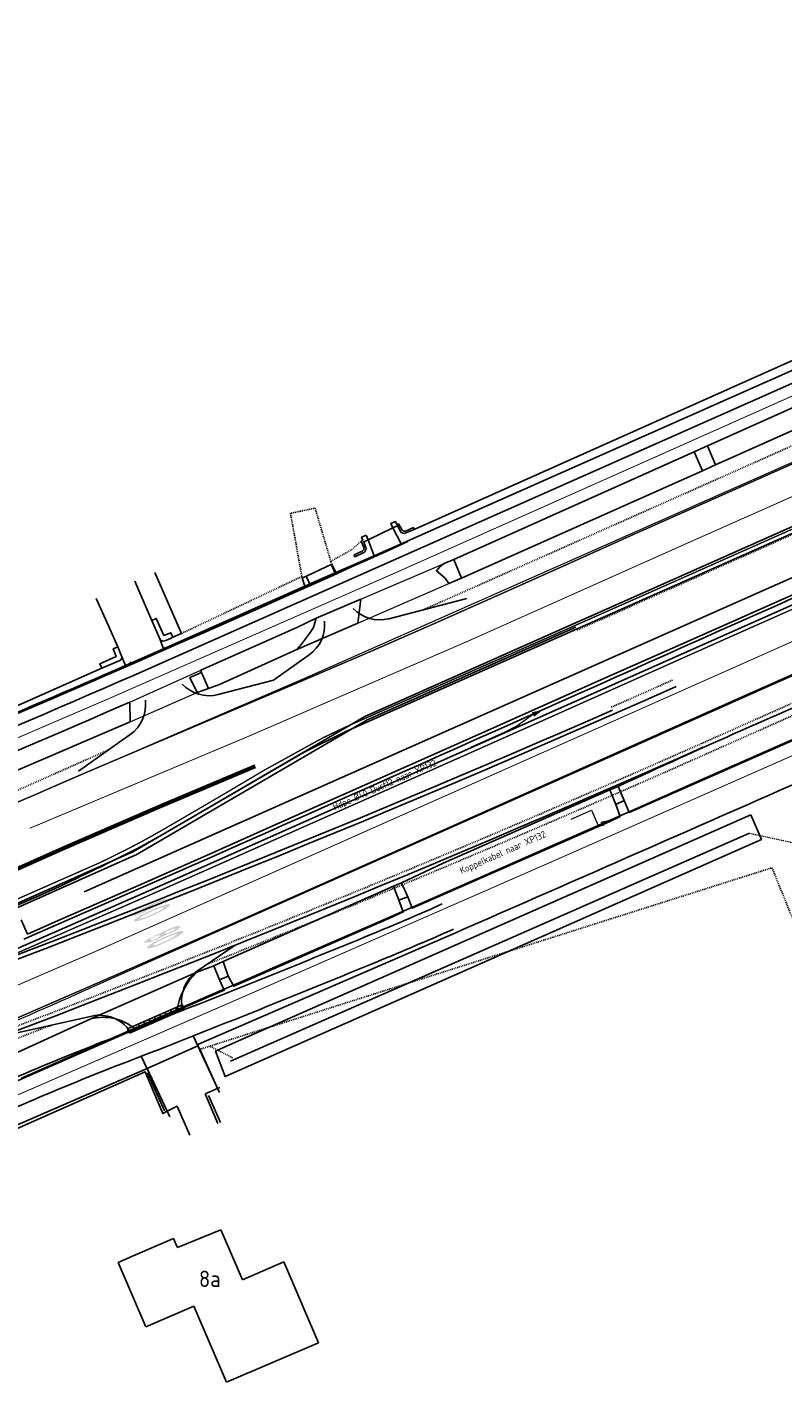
# Model space of a CAD drawing. Header units: metres. Extents: x 144112 to 146497, y 457631 to 458575.
# Tile 14 of 59: x 144830 to 144912, y 457736 to 457885. Entities that reach past the tile are written whole.
import ezdxf

# ---------------------------------------------------------------- set-up
doc = ezdxf.new("R2010")
doc.units = ezdxf.units.M
doc.header["$LTSCALE"] = 0.25
for name, pattern in [('N237M200$0$030270', [0.75, 0.0675, -0.6825]), ('N237M200$0$13', [1, 0.25, -0.75]), ('N237M200$0$39', [3, 0.75, -2.25]), ('STIPPELFIJN', [0.375, 0.25, -0.125])]:
    doc.linetypes.add(name, pattern=pattern)
for name, color, linetype in [('B01_T', 1, 'CONTINUOUS'), ('KABEL-500', 3, 'CONTINUOUS'), ('MAATVOERING', 7, 'CONTINUOUS'), ('N237M200$0$TM-L_03-27_10', 252, 'N237M200$0$030270'), ('N237M200$0$TM-L_1-3_45', 252, 'N237M200$0$13'), ('N237M200$0$TM-L_3-9_10', 252, 'N237M200$0$39'), ('N237M200$0$TM-L_C_15', 252, 'CONTINUOUS'), ('N237M200$0$TM-SYMBOOL', 252, 'CONTINUOUS'), ('ONDERGROND', 7, 'CONTINUOUS'), ('TER-T01', 3, 'CONTINUOUS'), ('TER-T02', 3, 'RASTER'), ('TER-T04', 3, 'HAAG'), ('TER-T09', 6, 'CONTINUOUS'), ('TOPOT05', 3, 'STIPPELFIJN'), ('TOPOT13', 5, 'STIPPELFIJN'), ('TOPOT50', 6, 'CONTINUOUS'), ('VRI - BUIS', 1, 'CONTINUOUS'), ('VRI131 kabel1$0$VRI - Koppelkabel', 30, 'CONTINUOUS'), ('WEG-NW-BANDEN', 7, 'CONTINUOUS'), ('WEG-NW-MARKERING', 7, 'STIPPELFIJN'), ('WEG-NW-VERHARDEBERM', 42, 'STIPPELFIJN'), ('WEG-NW-VERHARDING', 42, 'CONTINUOUS'), ('WEG-T01', 7, 'CONTINUOUS'), ('WEG-T06', 7, 'STIPPELFIJN'), ('Z02', 7, 'CONTINUOUS')]:
    doc.layers.add(name, color=color, linetype=linetype)
for name, color, linetype, lineweight in [('KABEL-T-CODE', 7, 'CONTINUOUS', 18), ('TOPOT18', 5, 'STIPPELFIJN', 0), ('TOPOV04', 12, 'CONTINUOUS', 0)]:
    doc.layers.add(name, color=color, linetype=linetype, lineweight=lineweight)
doc.styles.add('ISO', font='ISO')
doc.styles.add('VRI131 kabel1$0$ISO', font='ISO')
doc.linetypes.add('HAAG', pattern='A,0.25,-0.25,[151,BLOK.SHX,S=0.25,R=0,X=0,Y=0],-0.25,0.25', length=1)
doc.linetypes.add('RASTER', pattern='A,0.25,-0.25,[150,BLOK.SHX,S=0.25,R=0,X=0,Y=0],-0.25,0.25', length=1)

# ---------------------------------------------------------------- blocks, each defined once
blk = doc.blocks.new('N237M200$0$km80')
at = {"layer": 'N237M200$0$TM-SYMBOOL'}
h = blk.add_hatch(color=256, dxfattribs=at)
edge = h.paths.add_edge_path()
edge.add_arc((-0.49, 3.9), 0.28, 18.1666, 49.3449, ccw=False)
edge.add_arc((-2.58, 3.22), 2.47, 7.5378, 18.0078, ccw=False)
edge.add_arc((-5.67, 2.96), 5.58, 2.031, 6.0763, ccw=False)
edge.add_arc((-5.85, 2.91), 5.76, -4.5788, 2.4253, ccw=False)
edge.add_arc((-4.03, 2.63), 3.92, 350.2399, 357.284, ccw=False)
edge.add_arc((-3.53, 1.25), 3.45, 4.5834, 12.1043, ccw=False)
edge.add_arc((-5.15, 1.06), 5.08, -3.3016, 5.2322, ccw=False)
edge.add_arc((-3.26, 0.8), 3.17, 345.5018, 359.3572, ccw=False)
edge.add_arc((-1.1, 0.27), 0.949, 333.2236, 344.0931, ccw=False)
edge.add_arc((-0.39, -0.1), 0.152, 311.7538, 335.6834, ccw=False)
edge.add_arc((-0.33, -0.16), 0.0582, 228.4026, 310.3602, ccw=False)
edge.add_arc((-0.24, -0.08), 0.183, 202.8699, 225.0195, ccw=False)
edge.add_arc((0.38, 0.25), 0.882, 195.7067, 207.0348, ccw=False)
edge.add_arc((2.9, 0.91), 3.49, 182.367, 194.9985, ccw=False)
edge.add_arc((4.98, 1.12), 5.57, 175.8662, 183.6395, ccw=False)
edge.add_arc((3.71, 1.23), 4.3, 170.0954, 176.0514, ccw=False)
edge.add_arc((3.34, 2.63), 3.92, 182.716, 189.7601, ccw=False)
edge.add_arc((8.45, 2.97), 9.05, 178.847, 183.3064, ccw=False)
edge.add_arc((4.98, 2.96), 5.58, 173.9237, 177.969, ccw=False)
edge.add_arc((2.74, 3.07), 3.34, 164.0623, 171.7831, ccw=False)
edge.add_arc((-0.19, 3.89), 0.298, 134.1111, 162.0845, ccw=False)
edge.add_arc((-0.35, 4.06), 0.0662, 51.9937, 131.7459, ccw=False)
edge = h.paths.add_edge_path(flags=16)
edge.add_arc((-0.35, 3.42), 0.0533, 41.9907, 138.0093, ccw=False)
edge.add_arc((-0.53, 3.29), 0.272, 15.6301, 36.4386, ccw=False)
edge.add_arc((-2.45, 2.95), 2.22, 0.3005, 10.7552, ccw=False)
edge.add_arc((-2.88, 2.78), 2.66, -9.1926, 3.9081, ccw=False)
edge.add_arc((-0.44, 2.38), 0.185, 322.6068, 354.0553, ccw=False)
edge.add_arc((-0.34, 2.3), 0.0572, 216.0874, 323.9126, ccw=False)
edge.add_arc((-0.24, 2.38), 0.185, 185.9447, 217.3932, ccw=False)
edge.add_arc((3.5, 2.91), 3.96, 179.1488, 187.9616, ccw=False)
edge.add_arc((1.73, 2.99), 2.19, 170.0156, 180.5617, ccw=False)
edge.add_arc((-0.19, 3.32), 0.237, 145.1324, 168.5778, ccw=False)
edge = h.paths.add_edge_path(flags=16)
edge.add_arc((-0.34, 1.63), 0.0667, 47.3097, 128.2265, ccw=False)
edge.add_arc((-0.44, 1.53), 0.205, 4.356, 43.6984, ccw=False)
edge.add_arc((-2.92, 1.08), 2.73, 4.3368, 9.9721, ccw=False)
edge.add_arc((-5.83, 1.08), 5.63, -2.0841, 2.0804, ccw=False)
edge.add_arc((-1.3, 0.9), 1.1, 345.3164, 358.6822, ccw=False)
edge.add_arc((-0.47, 0.68), 0.238, 315.9079, 344.5639, ccw=False)
edge.add_arc((-0.33, 0.55), 0.0466, 226.9434, 311.1532, ccw=False)
edge.add_arc((-0.26, 0.65), 0.16, 200.5878, 232.5673, ccw=False)
edge.add_arc((0.73, 0.93), 1.19, 183.0248, 196.7203, ccw=False)
edge.add_arc((5.62, 1.21), 6.1, 179.3848, 183.1719, ccw=False)
edge.add_arc((1.11, 1.25), 1.58, 169.0024, 179.2198, ccw=False)
edge.add_arc((-0.24, 1.53), 0.2, 133.2162, 174.4161, ccw=False)
edge = h.paths.add_edge_path(flags=16)
edge.add_arc((-0.27, 3.1), 0.679, 5.8952, 26.9532, ccw=False)
edge.add_arc((-3.8, 2.51), 4.25, 2.8463, 8.9356, ccw=False)
edge.add_arc((-14.01, 2.03), 14.48, 0.1377, 2.7551, ccw=False)
edge.add_arc((-12.28, 1.84), 12.75, -2.0839, 1.0074, ccw=False)
edge.add_arc((-5.51, 1.53), 5.98, 354.2774, 358.5436, ccw=False)
edge.add_arc((-0.67, 0.96), 1.11, 340.6916, 358.6083, ccw=False)
edge.add_arc((0.25, 0.64), 0.127, 309.9223, 340.4895, ccw=False)
edge.add_arc((0.31, 0.56), 0.0318, 222.1479, 316.0345, ccw=False)
edge.add_arc((0.39, 0.64), 0.147, 200.1249, 225.5208, ccw=False)
edge.add_arc((2.17, 1.09), 1.98, 184.7142, 194.6866, ccw=False)
edge.add_arc((8.72, 1.82), 8.57, 182.9838, 185.9608, ccw=False)
edge.add_arc((17.81, 2.1), 17.66, 180.1119, 182.3438, ccw=False)
edge.add_arc((52.01, 1.23), 51.87, 178.353, 179.0836, ccw=False)
edge.add_arc((9.34, 2.15), 9.2, 173.6195, 176.4286, ccw=False)
edge.add_arc((1.38, 3.01), 1.19, 160.1575, 171.9147, ccw=False)
edge.add_arc((0.3, 3.38), 0.047, 35.6377, 145.9532, ccw=False)
edge = h.paths.add_edge_path()
edge.add_arc((0.38, 4.02), 0.178, 139.2144, 155.6357)
edge.add_arc((2.04, 3.39), 1.96, 158.9666, 174.588)
edge.add_arc((19.15, 1.44), 19.17, 173.6163, 175.098)
edge.add_arc((17.8, 2.07), 17.78, 176.7503, 180.6695)
edge.add_arc((12.49, 1.76), 12.47, 179.5473, 184.3452)
edge.add_arc((12.07, 2.21), 12.1, 186.6151, 189.1018)
edge.add_arc((2.02, 0.57), 1.91, 188.2059, 201.567)
edge.add_arc((0.43, -0.02), 0.224, 210.8093, 225.4627)
edge.add_arc((0.31, -0.14), 0.0529, 223.7419, 307.9203)
edge.add_arc((0.24, -0.05), 0.164, 309.7014, 332.3424)
edge.add_arc((-1.19, 0.54), 1.72, 336.877, 351.8273)
edge.add_arc((-5.36, 1.25), 5.95, 350.8524, 355.897)
edge.add_arc((-16.63, 1.78), 17.23, 356.7968, 360.2686)
edge.add_arc((-18.39, 1.86), 18.99, 359.9997, 363.6709)
edge.add_arc((-10.16, 2.31), 10.75, 4.1011, 6.7433)
edge.add_arc((-1.51, 3.33), 2.03, 6.9495, 22.0861)
edge.add_arc((0.24, 4.03), 0.149, 22.7432, 42.4067)
edge.add_arc((0.3, 4.09), 0.0673, 40.0788, 139.9212)
blk = doc.blocks.new('N237_ondergrond1')
at = {"layer": 'B01_T', "color": 8}
for points in [[(144841.07, 457750.78), (144845.48, 457752.68)], [(144845.48, 457752.68), (144845.7, 457752.17)], [(144845.9, 457751.7), (144850.65, 457753.65)], [(144850.65, 457753.65), (144851.15, 457752.47)], [(144845.7, 457752.17), (144845.9, 457751.7)], [(144851.15, 457752.47), (144853, 457748.18)], [(144839.44, 457750.08), (144841.07, 457750.78)], [(144842.45, 457743.07), (144839.44, 457750.08)], [(144853, 457748.18), (144857.52, 457750.13)], [(144857.52, 457750.13), (144857.84, 457749.39)], [(144857.84, 457749.39), (144861.31, 457741.33)], [(144847.69, 457745.32), (144842.45, 457743.07)], [(144851.27, 457737.01), (144847.69, 457745.32)], [(144861.31, 457741.33), (144851.27, 457737.01)]]:
    blk.add_lwpolyline(points, dxfattribs=at)
at = {"layer": 'N237M200$0$TM-L_03-27_10', "color": 8, "const_width": 0.1, "flags": 128}
for points in [[(144725.82, 457770.52, 0.038704), (144733.15, 457772.46), (144775.14, 457785.68), (144784.72, 457788.97, 0.005532), (144838.3, 457811.5), (144869.76, 457825.3, -0.000414), (145299.05, 458016.08, -0.000414)], [(144729.85, 457727.56, 0.018604), (144750.6, 457733.7), (144758.95, 457736.7), (144774.49, 457743.24), (144817.44, 457763.55, 0.001924), (144921.09, 457808.89), (145141, 457906.76, 0.000907), (145315.08, 457983.78, 0.000907)]]:
    blk.add_lwpolyline(points, format="xyb", dxfattribs=at)
at = {"layer": 'N237M200$0$TM-L_1-3_45', "color": 8, "const_width": 0.45, "flags": 128}
blk.add_lwpolyline([(144741.15, 457761.32), (144760.67, 457767.51, 0.007046), (144803.09, 457782.52, 0.012979), (144822.97, 457790.56, -0.007414), (144854.4, 457804.18)], format="xyb", dxfattribs=at)
at = {"layer": 'N237M200$0$TM-L_3-9_10', "color": 8, "const_width": 0.1, "flags": 128}
for points in [[(145303.52, 458007.08, -0.00045), (144901.48, 457828.47, -0.00827), (144829.78, 457797.41)], [(144723.26, 457742.89, 0.018001), (144782.31, 457761.78, 0.016681), (144837.13, 457784.06), (145309.94, 457994.13)]]:
    blk.add_lwpolyline(points, format="xyb", dxfattribs=at)
at = {"layer": 'N237M200$0$TM-L_C_15', "color": 8, "const_width": 0.15, "flags": 128}
for points in [[(144895.59, 457829.41, 0.000222), (145065.12, 457904.7), (145099.42, 457919.91), (145129.14, 457933.17), (145147.15, 457941.11), (145224.36, 457975.4, -0.000278), (145302.07, 458009.99, -0.000278)], [(145311.42, 457991.16, 0.000069), (145268.29, 457971.98), (145175.73, 457930.86), (145164.08, 457925.66, 0.000434), (145106.89, 457900.32), (145031.12, 457866.61), (144994.42, 457850.34, -0.000244), (144908.25, 457812.07), (144875.83, 457797.62), (144862.58, 457791.73, -0.002562), (144827.68, 457776.41), (144819.59, 457772.94, -0.004174), (144811.81, 457769.73), (144808.11, 457768.26), (144790.43, 457761.35, -0.007664), (144778.69, 457757.04, -0.00456), (144756.9, 457749.66, -0.004165), (144749.88, 457747.45), (144731.68, 457741.94, -0.004045), (144721.91, 457739.15), (144715.62, 457737.47)], [(144713.65, 457743.67), (144724.62, 457746.66), (144729.91, 457748.2), (144747.99, 457753.67), (144754.91, 457755.85), (144767.75, 457760.14), (144781.19, 457764.83), (144788.06, 457767.4), (144807.85, 457775.15), (144812.58, 457777.06), (144825.1, 457782.37), (144844.47, 457790.83, 0.001008), (144905.61, 457818.01, 0.000268), (144990.22, 457855.59)], [(145065.86, 457897.91, -0.000232), (144898.23, 457823.47), (144864.11, 457808.39)], [(144895.61, 457829.42, -0.002003), (144873.75, 457819.65), (144866.29, 457816.39), (144858.8, 457813.19), (144837.31, 457804.08), (144833.55, 457802.47), (144830.32, 457801.05, 0.003812), (144820.33, 457796.77, -0.011012), (144796.77, 457787.21, -0.011012)], [(144864.1, 457808.38, 0.002466), (144861.79, 457807.28), (144855.42, 457803.77, -0.003448), (144843.94, 457797.04, -0.010717), (144840.99, 457795.43, -0.007142), (144837.45, 457793.67, -0.023433), (144789.98, 457774.5), (144764.57, 457765.6, -0.002396), (144752.35, 457761.6, -0.004597), (144745.96, 457759.61), (144728.11, 457754.24), (144725.5, 457753.46, -0.003354), (144712, 457749.71)]]:
    blk.add_lwpolyline(points, format="xyb", dxfattribs=at)
at = {"layer": 'TER-T01', "color": 8}
for points in [[(144869.85, 457830.54), (144869.71, 457830.86), (144869.21, 457830.66), (144869.43, 457830.18)], [(144869.43, 457830.18), (144869.91, 457830.39)], [(144869.85, 457830.54), (144870.03, 457830.61), (144870.42, 457829.91), (144870.56, 457829.81), (144870.79, 457829.82), (144871.67, 457830.21), (144871.76, 457830.01)], [(144869.91, 457830.39), (144869.85, 457830.54)], [(144871.76, 457830.01), (144870.64, 457829.54), (144870.32, 457829.68), (144869.91, 457830.39)], [(144866.73, 457828.85), (144866.24, 457828.65), (144866.49, 457827.88), (144866.32, 457827.53), (144865.28, 457827.03), (144865.2, 457827.22), (144866.06, 457827.62), (144866.24, 457827.8), (144866.24, 457828.04), (144865.95, 457828.72)], [(144865.95, 457828.72), (144866.14, 457828.8), (144866, 457829.14), (144866.51, 457829.36)], [(144866.51, 457829.36), (144866.73, 457828.85)], [(144845.42, 457818.25), (144845.2, 457818.74), (144844.42, 457818.43), (144843.59, 457820.29), (144843.1, 457820.06)], [(144839.4, 457817.2), (144838.91, 457816.99), (144839.21, 457816.14), (144837.43, 457815.35), (144837.64, 457814.86)], [(144844.8, 457766.56), (144845.89, 457767.1)]]:
    blk.add_lwpolyline(points, dxfattribs=at)
for points in [[(144843.98, 457818.06, 0.285446), (144844.34, 457817.83, 0.086213), (144845.42, 457818.25)], [(144837.64, 457814.86), (144839.62, 457815.7, 0.295294), (144839.85, 457816.12)]]:
    blk.add_lwpolyline(points, format="xyb", dxfattribs=at)
at = {"layer": 'TER-T02', "color": 8, "flags": 128}
for points in [[(144871.76, 457830.01), (144916.53, 457849.99), (144921.57, 457852.18)], [(144846.36, 457818.66), (144843.43, 457825.31)], [(144845.42, 457818.25), (144846.36, 457818.66)], [(144837.64, 457814.86), (144809.61, 457802.45)], [(144844.8, 457766.56), (144844.31, 457766.31), (144842.4, 457770.86), (144813.93, 457758.3)], [(144850.29, 457769.06), (144848.93, 457768.47)], [(144850.52, 457769.15), (144850.29, 457769.06)]]:
    blk.add_lwpolyline(points, dxfattribs=at)
at = {"layer": 'TER-T04', "color": 8, "flags": 128}
for points in [[(144850.22, 457769.23), (144848.35, 457773.32)], [(144842.64, 457770.74), (144844.48, 457766.62)], [(144850.59, 457765.34), (144849.31, 457768.27)]]:
    blk.add_lwpolyline(points, dxfattribs=at)
at = {"layer": 'TER-T09', "color": 8}
for points in [[(144856.02, 457775.75), (144908.48, 457798.88)], [(144908.48, 457798.88), (144909.45, 457796.64)], [(144909.45, 457796.64), (144909.64, 457796.21), (144882.01, 457783.99)], [(144882.01, 457783.99), (144851.13, 457770.34), (144850.07, 457773.13), (144850.29, 457773.23)], [(144850.29, 457773.23), (144856.02, 457775.75)]]:
    blk.add_lwpolyline(points, dxfattribs=at)
at = {"layer": 'TOPOT05', "color": 8, "flags": 128}
for points in [[(144862.65, 457826.52), (144864.92, 457827.79), (144865.95, 457828.72)], [(144846.36, 457818.66), (144859.49, 457824.87)], [(144882.01, 457783.99), (144910.79, 457793.11), (144917.89, 457775.7)], [(144871.1, 457780.53), (144882.01, 457783.99)], [(144856.02, 457775.75), (144871.1, 457780.53)], [(144848.35, 457773.32), (144856.02, 457775.75)]]:
    blk.add_lwpolyline(points, dxfattribs=at)
at = {"layer": 'TOPOT13', "color": 8, "flags": 128}
blk.add_lwpolyline([(144850.29, 457773.23), (144849.5, 457773.63)], dxfattribs=at)
at = {"layer": 'TOPOT13', "color": 8}
blk.add_lwpolyline([(144851.91, 457772.4), (144850.29, 457773.23)], dxfattribs=at)
at = {"layer": 'TOPOT18', "color": 8}
for p, q in [((144908.33, 457796.88), (144909.45, 457796.64)), ((144909.45, 457796.64), (144916.04, 457795.21))]:
    blk.add_line(p, q, dxfattribs=at)
at = {"layer": 'TOPOT50', "color": 8}
for points in [[(144871.1, 457780.53), (144908.33, 457796.88)], [(144851.7, 457772.02), (144871.1, 457780.53)]]:
    blk.add_lwpolyline(points, dxfattribs=at)
at = {"layer": 'TOPOV04', "color": 8}
blk.add_lwpolyline([(144796.68, 457763.63), (144807.26, 457767.77, 0.010895), (144834.93, 457779.35), (144883.32, 457800.85), (144952.41, 457831.54), (145035.67, 457868.53), (145101.03, 457897.55), (145158.33, 457923.03), (145180.18, 457932.75), (145222.01, 457951.35), (145249.88, 457963.73)], format="xyb", dxfattribs=at)
for points in [[(144780.35, 457784.84), (144780.58, 457784.23), (144796.66, 457787.5), (144820.33, 457796.77), (144830.32, 457801.06), (144860.07, 457813.91), (144884.28, 457824.63), (144942.67, 457850.46), (144970.15, 457862.65), (145053.09, 457899.49), (145146.43, 457940.96), (145176.32, 457954.24)], [(144865.91, 457822.39), (144875, 457826.27)], [(144865.61, 457819.79), (144875.54, 457824.12)], [(144840.71, 457811.16), (144848.46, 457814.65)], [(144840.73, 457809.02), (144848.06, 457812.21)]]:
    blk.add_lwpolyline(points, dxfattribs=at)
at = {"layer": 'WEG-NW-BANDEN', "color": 8}
for p, q in [((144866.53, 457809.19), (144889.37, 457819.34)), ((144866.57, 457809.21), (144841.34, 457794.5)), ((144824.75, 457787.13), (144841.3, 457794.48))]:
    blk.add_line(p, q, dxfattribs=at)
blk.add_arc((144292.77, 459180.43), 1496, 286.34532, 293.67093, dxfattribs=at)
at = {"layer": 'WEG-NW-MARKERING', "color": 8}
blk.add_line((144903.11, 457806.66), (145315.57, 457989.91), dxfattribs=at)
blk.add_arc((144292.77, 459180.43), 1503.25, 286.1816, 293.9548, dxfattribs=at)
at = {"layer": 'WEG-NW-VERHARDEBERM', "color": 8}
for p, q in [((144889.52, 457819.01), (145122.48, 457922.51)), ((144903.62, 457805.52), (145164.79, 457921.55)), ((144872.77, 457821.25), (144921.39, 457842.85)), ((144812.97, 457794.68), (144838.43, 457805.99))]:
    blk.add_line(p, q, dxfattribs=at)
for radius, start, end in [(1495.65, 293.67093, 293.9548), (1504.5, 291.70402, 293.9548), (1504.5, 286.1366, 291.01036)]:
    blk.add_arc((144292.77, 459180.43), radius, start, end, dxfattribs=at)
at = {"layer": 'WEG-NW-VERHARDING', "color": 8}
for p, q in [((145145, 457933.39), (144866.35, 457809.59)), ((144866.35, 457809.59), (144841.12, 457794.88)), ((144841.12, 457794.88), (144824.57, 457787.53))]:
    blk.add_line(p, q, dxfattribs=at)
at = {"layer": 'WEG-NW-VERHARDING', "color": 8, "flags": 128}
for points in [[(144862.75, 457826.06), (144863.17, 457825.12)], [(144860.01, 457824.84), (144860.43, 457823.9)], [(144844.4, 457817.18), (144844.53, 457816.89)], [(144840.87, 457815.29), (144840.75, 457815.55)], [(144848.1, 457781.87), (144852.19, 457784.67)], [(144836.55, 457776.93), (144826.77, 457774.75)], [(144847.61, 457774.78), (144850.48, 457768.62)], [(144845.07, 457765.94), (144841.96, 457772.56)]]:
    blk.add_lwpolyline(points, dxfattribs=at)
for points in [[(144865.08, 457821.39, 0.272574), (144868.98, 457820.27), (144877.48, 457822.47)], [(144861.95, 457820, -0.271662), (144860.28, 457816.31), (144856.38, 457813.55)], [(144846.44, 457813.14, 0.27438), (144850.36, 457812), (144856.38, 457813.55)], [(144835.1, 457803.64), (144840.75, 457807.63, 0.275507), (144842.41, 457811.38, 0.275507)]]:
    blk.add_lwpolyline(points, format="xyb", dxfattribs=at)
at = {"layer": 'WEG-NW-VERHARDING', "color": 8}
for centre, radius, start, end in [((143838.76, 460116.99), 2510.39, 292.64238, 294.28081), ((144292.77, 459180.43), 1496.45, 285.67703, 293.9548), ((144292.77, 459180.43), 1503.7, 286.1816, 293.9548), ((144753, 458063.32), 300, 292.391, 293.9548), ((144292.77, 459180.43), 1508.2, 291.20325, 292.39097), ((144753, 458063.32), 303, 292.391, 293.9548), ((144292.77, 459180.43), 1511.2, 291.20325, 292.39097), ((144850.36, 457778.57), 4, 124.3303, 194.7034), ((144837.42, 457773.03), 4, 34.4478, 102.6135), ((144946.75, 457494.64), 300, 111.2032, 115.465), ((144946.75, 457494.64), 297, 111.2032, 115.465)]:
    blk.add_arc(centre, radius, start, end, dxfattribs=at)
at = {"layer": 'WEG-T01', "color": 8}
for points in [[(144724.78, 457772.54), (144723.7, 457772.27), (144723.86, 457771.38, 0.020911), (144731.82, 457773.37), (144775.63, 457787.21, 0.016931), (144788.49, 457791.9, 0.006032), (144841.12, 457814.09), (144940.04, 457857.92), (145123.21, 457939.5), (145185.73, 457967.15, -0.000834), (145301.91, 458018.86, -0.000834)], [(144791.21, 457774.32, 0.092554), (144795.43, 457775.4), (144819.03, 457784.99), (144830.47, 457789.9, 0.011977), (144841.95, 457795.43), (144844.17, 457796.66), (144859.73, 457805.73), (144864.29, 457807.98), (144946.1, 457844.23), (145129.64, 457925.7), (145130.33, 457925.86)], [(145173.21, 457917.9), (145157.91, 457911, -0.001133), (145075.93, 457874.62), (144956.25, 457821.26, -0.001352), (144874.84, 457785.4), (144848.21, 457773.89), (144848.15, 457773.68)], [(144875, 457826.27, 0.09626), (144874.19, 457825.49), (144875.11, 457824.7), (144875.54, 457824.12)], [(144858.95, 457816.91, 0.045168), (144860.74, 457819.29), (144861.05, 457820.33)], [(144784.3, 457791.12, 0.011893), (144804.2, 457799.13), (144803.96, 457799.65, 0.003342), (144840.24, 457815.16)], [(144840.71, 457811.16, -0.002263), (144794.44, 457791.43, -0.00673), (144781.83, 457786.36)], [(144915.28, 457811.5, 0.006578), (144894, 457801.98)], [(144782.02, 457785.46, 0.006312), (144799.9, 457791.88), (144815.34, 457798.17), (144840.73, 457809.02)], [(144845.88, 457777.56, -0.168369), (144848.03, 457781.74)], [(144836.44, 457776.63, -0.248201), (144841.28, 457775.51)], [(144707.08, 457692.83, -0.073709), (144705.8, 457700.61, -0.043926), (144706.62, 457709, -0.065088), (144709.05, 457715.91), (144710.13, 457717.66), (144711.61, 457719.54), (144712.38, 457720.2, -0.056252), (144718.59, 457722.51, -0.034658), (144722.72, 457723.13), (144728.05, 457724.26, 0.021885), (144738.97, 457727.06), (144753.9, 457731.82, 0.013225), (144765.03, 457735.86), (144774.07, 457739.71), (144814.38, 457758.92), (144817.68, 457760.44), (144842.61, 457771.24)]]:
    blk.add_lwpolyline(points, format="xyb", dxfattribs=at)
for points in [[(145133.25, 457919.91), (145132.06, 457919.09), (144948.96, 457837.74), (144844.29, 457791.24), (144824.92, 457782.79), (144824.42, 457782.8)], [(144923.79, 457852.12), (144870.33, 457828.43)], [(144903.74, 457839.12), (144923.6, 457847.97)], [(144923.41, 457845.41), (144904.62, 457837.04)], [(144902.31, 457838.45), (144903.74, 457839.12)], [(144903.74, 457839.12), (144904.62, 457837.04)], [(144876.07, 457826.72), (144902.31, 457838.45)], [(144903.21, 457836.4), (144902.31, 457838.45)], [(144903.21, 457836.4), (144876.91, 457824.67)], [(144904.62, 457837.04), (144903.21, 457836.4)], [(144866.73, 457828.85), (144869.43, 457830.18)], [(144869.43, 457830.18), (144870.33, 457828.43)], [(144867.36, 457827.11), (144866.73, 457828.85)], [(144870.33, 457828.43), (144867.36, 457827.11)], [(144867.36, 457827.11), (144863.19, 457825.29)], [(144876.07, 457826.72), (144875, 457826.27)], [(144876.07, 457826.72), (144876.91, 457824.67)], [(144859.52, 457824.67), (144862.75, 457826.2)], [(144863.19, 457825.29), (144859.82, 457823.81)], [(144862.75, 457826.2), (144863.19, 457825.29)], [(144842.59, 457821.25), (144841.26, 457824.35)], [(144859.82, 457823.81), (144844.4, 457816.99)], [(144859.82, 457823.81), (144859.52, 457824.67)], [(144875.54, 457824.12), (144876.91, 457824.67)], [(144837.03, 457822.48), (144838.38, 457819.48)], [(144861.05, 457820.33), (144865.91, 457822.39)], [(144865.91, 457822.39), (144865.61, 457819.79)], [(144843.1, 457820.06), (144842.59, 457821.25)], [(144838.38, 457819.48), (144839.4, 457817.2)], [(144843.98, 457818.06), (144843.1, 457820.06)], [(144861.05, 457820.33), (144858.93, 457819.32), (144848.46, 457814.65)], [(144865.61, 457819.79), (144858.95, 457816.91)], [(144844.4, 457816.99), (144843.98, 457818.06)], [(144839.4, 457817.2), (144839.85, 457816.12)], [(144844.4, 457816.99), (144840.24, 457815.16)], [(144858.95, 457816.91), (144850.51, 457813.11), (144849.31, 457812.67)], [(144839.85, 457816.12), (144840.24, 457815.16)], [(144848.55, 457814.4), (144847.27, 457813.87), (144848.06, 457812.21)], [(144848.46, 457814.65), (144848.55, 457814.4)], [(144849.31, 457812.67), (144848.55, 457814.4)], [(144848.06, 457812.21), (144849.31, 457812.67)], [(144840.73, 457809.02), (144840.71, 457811.16)], [(144894.67, 457800.44), (144895.22, 457799.12), (144916.6, 457808.56), (144916.08, 457809.93)], [(144893.11, 457801.59), (144874.92, 457793.62), (144870.37, 457791.48)], [(144894, 457801.98), (144893.11, 457801.59)], [(144893.11, 457801.59), (144893.77, 457800.02)], [(144894.67, 457800.44), (144894, 457801.98)], [(144893.77, 457800.02), (144894.24, 457798.71), (144893.09, 457798.17), (144871.54, 457788.7), (144871.06, 457789.95)], [(144894.67, 457800.44), (144893.77, 457800.02)], [(144850.9, 457782.88), (144869.5, 457791.09)], [(144870.37, 457791.48), (144869.5, 457791.09)], [(144869.5, 457791.09), (144870.07, 457789.56)], [(144871.06, 457789.95), (144870.37, 457791.48)], [(144871.06, 457789.95), (144870.07, 457789.56)], [(144870.07, 457789.56), (144870.55, 457788.29), (144869.3, 457787.72), (144852.06, 457780.2), (144851.46, 457781.3)], [(144848.03, 457781.74), (144849.87, 457782.43)], [(144850.9, 457782.88), (144849.87, 457782.43)], [(144849.87, 457782.43), (144850.5, 457780.89)], [(144851.46, 457781.3), (144850.9, 457782.88)], [(144836.44, 457776.63), (144848.03, 457781.74)], [(144850.5, 457780.89), (144851.02, 457779.76), (144845.88, 457777.56)], [(144851.46, 457781.3), (144850.5, 457780.89)], [(144826.23, 457771.97), (144836.44, 457776.63)], [(144845.88, 457777.56), (144841.28, 457775.51)], [(144827.26, 457769.27), (144827.96, 457769.65), (144841.28, 457775.51)], [(144848.15, 457773.68), (144842.61, 457771.24)], [(144848.35, 457773.32), (144848.15, 457773.68)], [(144842.61, 457771.24), (144844.8, 457766.56)], [(144850.22, 457769.23), (144850.29, 457769.06)], [(144850.3, 457765.22), (144848.93, 457768.47)], [(144845.89, 457767.1), (144847.26, 457763.94)]]:
    blk.add_lwpolyline(points, dxfattribs=at)
at = {"layer": 'WEG-T06', "color": 8, "flags": 128}
for points in [[(144862.65, 457826.52), (144860.93, 457832.32), (144858.24, 457831.76), (144859.49, 457824.87)], [(144862.75, 457826.2), (144862.65, 457826.52)], [(144859.49, 457824.87), (144859.52, 457824.67)]]:
    blk.add_lwpolyline(points, dxfattribs=at)
at = {"layer": 'N237M200$0$TM-SYMBOOL', "color": 8, "rotation": 294.0567087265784}
for p in [(144841.18, 457787.67), (144842.63, 457784.74)]:
    blk.add_blockref('N237M200$0$km80', p, dxfattribs=at)
at = {"layer": 'Z02', "color": 8, "style": 'ISO'}
blk.add_text('8a', height=1.8, dxfattribs=at).set_placement((144848.26, 457747.39))

msp = doc.modelspace()

# ---------------------------------------------------------------- hatches: boundary and pattern name
at = {"layer": 'VRI - BUIS'}
h = msp.add_hatch(dxfattribs=at)
h.set_pattern_fill('LINE', color=256, scale=0.2, angle=111.357, style=0)
h.paths.add_polyline_path([(144840.66, 457775.08), (144846.65, 457777.71), (144846.44, 457778.17), (144840.46, 457775.54)])

# ---------------------------------------------------------------- linework, layer by layer
at = {"layer": 'KABEL-500'}
msp.add_line((144828.86, 457787.45), (144829.53, 457785.88), dxfattribs=at)
at = {"layer": 'KABEL-500', "flags": 128}
msp.add_lwpolyline([(144829.15, 457785.31), (144843.96, 457791.78, 0.001008), (144905.11, 457818.97, 0.000268), (144989.71, 457856.54), (145029.01, 457873.96), (145104.96, 457907.75, -0.000684), (145161.79, 457932.93)], format="xyb", dxfattribs=at)
msp.add_lwpolyline([(144829.53, 457785.88), (144832.56, 457787.21), (144841.66, 457791.18), (144849.07, 457794.45), (144857.3, 457798.11), (144863.77, 457800.98), (144871.23, 457804.3), (144879.41, 457807.93), (144892.46, 457813.73), (144899.93, 457817.05), (144908.64, 457820.92), (144915.57, 457824), (144927.16, 457829.15), (144931.65, 457831.17), (144931.99, 457830.42)], dxfattribs=at)
at = {"layer": 'KABEL-T-CODE'}
for p, q in [((144884.67, 457810.03), (144885.46, 457810.2)), ((144884.67, 457810.03), (144884.84, 457809.68)), ((144885.46, 457810.2), (144884.69, 457809.99)), ((144885.46, 457810.2), (144884.72, 457809.94)), ((144885.46, 457810.2), (144884.74, 457809.9)), ((144885.46, 457810.2), (144884.76, 457809.86)), ((144885.46, 457810.2), (144884.76, 457809.86)), ((144884.77, 457809.82), (144885.46, 457810.2)), ((144885.46, 457810.2), (144884.78, 457809.81)), ((144884.78, 457809.8), (144885.46, 457810.2)), ((144885.46, 457810.2), (144884.8, 457809.77)), ((144885.46, 457810.2), (144884.82, 457809.73)), ((144885.46, 457810.2), (144884.84, 457809.68)), ((144892.15, 457798.07, -110), (144892.94, 457798.22, -110)), ((144892.15, 457798.07, -110), (144892.31, 457797.72, -110)), ((144892.94, 457798.22, -110), (144892.17, 457798.03, -110)), ((144892.94, 457798.22, -110), (144892.19, 457797.98, -110)), ((144892.94, 457798.22, -110), (144892.21, 457797.94, -110)), ((144892.94, 457798.22, -110), (144892.23, 457797.89, -110)), ((144892.94, 457798.22, -110), (144892.23, 457797.89, -110)), ((144892.24, 457797.86, -110), (144892.94, 457798.22, -110)), ((144892.94, 457798.22, -110), (144892.25, 457797.85, -110)), ((144892.25, 457797.84, -110), (144892.94, 457798.22, -110)), ((144892.94, 457798.22, -110), (144892.27, 457797.81, -110)), ((144892.94, 457798.22, -110), (144892.29, 457797.76, -110)), ((144892.94, 457798.22, -110), (144892.31, 457797.72, -110))]:
    msp.add_line(p, q, dxfattribs=at)
at = {"layer": 'KABEL-T-CODE', "flags": 128}
for points in [[(144877.91, 457806.25), (144881.6, 457807.91), (144882.95, 457808.57), (144884.75, 457809.88)], [(144884.68, 457810.02), (144885.46, 457810.2)], [(144885.46, 457810.2), (144884.68, 457810.01)], [(144884.69, 457810), (144885.46, 457810.2)], [(144884.7, 457809.98), (144885.46, 457810.2)], [(144885.46, 457810.2), (144884.71, 457809.97)], [(144884.71, 457809.96), (144885.46, 457810.2)], [(144884.72, 457809.93), (144885.46, 457810.2)], [(144885.46, 457810.2), (144884.73, 457809.92)], [(144884.73, 457809.91), (144885.46, 457810.2)], [(144884.74, 457809.89), (144885.46, 457810.2)], [(144885.46, 457810.2), (144884.75, 457809.88)], [(144884.75, 457809.87), (144885.46, 457810.2)], [(144884.76, 457809.85), (144885.46, 457810.2)], [(144885.46, 457810.2), (144884.77, 457809.83)], [(144885.46, 457810.2), (144884.79, 457809.79)], [(144884.8, 457809.78), (144885.46, 457810.2)], [(144885.46, 457810.2), (144884.81, 457809.75)], [(144884.81, 457809.76), (144885.46, 457810.2)], [(144884.82, 457809.74), (144885.46, 457810.2)], [(144885.46, 457810.2), (144884.83, 457809.7)], [(144884.83, 457809.71), (144885.46, 457810.2)], [(144884.84, 457809.69), (144885.46, 457810.2)], [(144888.88, 457798.42), (144891.1, 457799.4), (144891.84, 457797.73), (144892.94, 457798.22)]]:
    msp.add_lwpolyline(points, dxfattribs=at)
at = {"layer": 'KABEL-T-CODE', "elevation": -110}
for points in [[(144892.15, 457798.06), (144892.94, 457798.22)], [(144892.94, 457798.22), (144892.16, 457798.05)], [(144892.16, 457798.04), (144892.94, 457798.22)], [(144892.17, 457798.02), (144892.94, 457798.22)], [(144892.94, 457798.22), (144892.18, 457798)], [(144892.18, 457797.99), (144892.94, 457798.22)], [(144892.19, 457797.97), (144892.94, 457798.22)], [(144892.94, 457798.22), (144892.2, 457797.96)], [(144892.2, 457797.95), (144892.94, 457798.22)], [(144892.21, 457797.93), (144892.94, 457798.22)], [(144892.94, 457798.22), (144892.22, 457797.92)], [(144892.22, 457797.91), (144892.94, 457798.22)], [(144892.23, 457797.88), (144892.94, 457798.22)], [(144892.94, 457798.22), (144892.24, 457797.87)], [(144892.26, 457797.82), (144892.94, 457798.22)], [(144892.94, 457798.22), (144892.26, 457797.83)], [(144892.27, 457797.8), (144892.94, 457798.22)], [(144892.94, 457798.22), (144892.28, 457797.79)], [(144892.29, 457797.77), (144892.94, 457798.22)], [(144892.94, 457798.22), (144892.3, 457797.74)], [(144892.3, 457797.73), (144892.94, 457798.22)], [(144892.3, 457797.75), (144892.94, 457798.22)]]:
    msp.add_lwpolyline(points, dxfattribs=at)
at = {"layer": 'MAATVOERING', "color": 1, "flags": 128}
msp.add_lwpolyline([(144930.35, 457828.42), (144928.86, 457831.79), (144835.71, 457790.48)], dxfattribs=at)
at = {"layer": 'VRI - BUIS', "flags": 128}
msp.add_lwpolyline([(144840.66, 457775.08), (144846.65, 457777.71), (144846.44, 457778.17), (144840.46, 457775.54)], close=True, dxfattribs=at)
at = {"layer": 'VRI131 kabel1$0$VRI - Koppelkabel', "flags": 128}
msp.add_lwpolyline([(144828.89, 457770.16), (144835, 457772.86), (144837.47, 457773.95), (144840.54, 457775.3), (144843.91, 457776.79), (144849.23, 457779.1), (144853.64, 457781), (144857.19, 457782.55), (144861.62, 457784.48), (144867.41, 457787), (144876.04, 457790.78), (144881.1, 457793.01), (144886.53, 457795.4), (144889.11, 457796.53), (144896.76, 457799.91), (144902.49, 457802.44), (144908.54, 457805.11), (144911.66, 457806.49), (144917.54, 457809.07)], dxfattribs=at)

# ---------------------------------------------------------------- block references
at = {"layer": 'ONDERGROND'}
msp.add_blockref('N237_ondergrond1', (0, 0), dxfattribs=at)

# ---------------------------------------------------------------- texts
at = {"layer": 'KABEL-T-CODE', "char_height": 0.75, "width": 17.1407, "attachment_point": 1, "rotation": 23.7474, "style": 'VRI131 kabel1$0$ISO'}
for s, insert in [('Hdpe %%C40 Duct12 naar XP132', (144862.76, 457800.04)), ('Koppelkabel naar XP132', (144876.62, 457793.1))]:
    msp.add_mtext(s, dxfattribs=dict(at, insert=insert))

doc.saveas('drawing.dxf')
